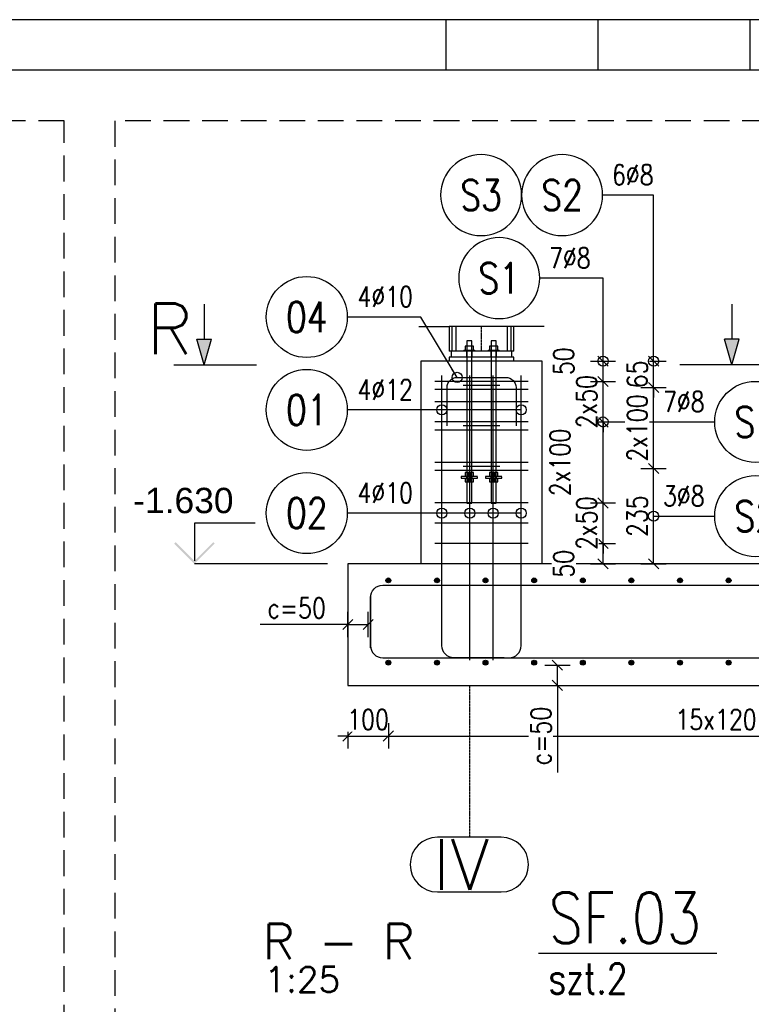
# Model space of a CAD drawing. Header units: millimetres. Extents: x -62590 to 46238, y 147773 to 522018.
# Tile 38 of 92: x 5435 to 7242, y 247638 to 250068. Entities that reach past the tile are written whole.
import ezdxf
from ezdxf.enums import TextEntityAlignment as Align

# ---------------------------------------------------------------- set-up
doc = ezdxf.new("R2010")
doc.units = ezdxf.units.MM
for name, pattern in [('ACAD_ISO02W100', [15, 12, -3]), ('ACAD_ISO04W100', [30, 24, -3, 0, -3]), ('CENTER2', [28.575, 19.05, -3.175, 3.175, -3.175]), ('HIDDEN', [9.525, 6.35, -3.175])]:
    doc.linetypes.add(name, pattern=pattern)
for name, color, linetype in [('!PB_Ramka', 7, 'Continuous'), ('AS_INS_ON', 7, 'Continuous'), ('e-cad_cienkie', 1, 'Continuous'), ('e-cad_kontur', 2, 'Continuous'), ('e-cad_opisy', 7, 'Continuous'), ('e-cad_osie', 9, 'CENTER2'), ('e-cad_prety_przekroj', 4, 'Continuous'), ('e-cad_prety_widok', 3, 'Continuous'), ('e-cad_strzemiona', 3, 'Continuous'), ('e-cad_ukryte', 1, 'HIDDEN'), ('e-cad_wymiary', 1, 'Continuous')]:
    doc.layers.add(name, color=color, linetype=linetype)
doc.styles.add('e-cad_1', font='simplex.shx', dxfattribs={"width": 0.8})
doc.styles.add('PB_CutSymbolUp', font='txt.shx', dxfattribs={"height": 5})
doc.styles.add('Simplex.shx', font='simplex.shx', dxfattribs={"height": 2})
doc.styles.get("Standard").update_dxf_attribs({"font": 'arial.ttf'})
doc.linetypes.add('ZIGZAG', pattern='A,0.00254,-5.08,[131,ltypeshp.shx,S=5.08,R=0,X=-5.08,Y=0],-10.16,[131,ltypeshp.shx,S=5.08,R=180,X=5.08,Y=0],-5.08', length=20.32254)
doc.dimstyles.new('e-cad_1_25_[mm]', dxfattribs={"dimscale": 25, "dimtxt": 2, "dimasz": 1, "dimexe": 1.25, "dimexo": 0.625, "dimtad": 1, "dimdec": 0, "dimrnd": 1, "dimzin": 1, "dimtxsty": 'e-cad_1', "dimblk": 'OBLIQUE', "dimcen": 2.5, "dimclrd": 8, "dimclre": 8, "dimclrt": 1, "dimadec": 0, "dimazin": 0, "dimtfac": 1, "dimtix": 1, "dimtmove": 1, "dimatfit": 3, "dimfxl": 1.25, "dimfxlon": 1, "dimtfill": 1, "dimarcsym": 0})

# ---------------------------------------------------------------- blocks, each defined once
blk = doc.blocks.new('sectionup')
blk.add_hatch(color=256).paths.add_polyline_path([(-2.545, 0.728), (0, 0), (-2.545, -0.728)])
at = {"color": 7, "linetype": 'Continuous'}
for p, q in [((0, 3), (0, -5.151)), ((-6, 0), (-2.545, 0))]:
    blk.add_line(p, q, dxfattribs=at)
for p, q in [((0, 0), (-2.545, 0.728)), ((-2.545, 0.728), (-2.545, -0.728)), ((0, 0), (-2.545, -0.728))]:
    blk.add_line(p, q)
blk = doc.blocks.new('sectiondown')
blk.add_hatch(color=256).paths.add_polyline_path([(-2.545, -0.728), (-2.545, 0.728), (0, 0)])
at = {"color": 7, "linetype": 'Continuous'}
for p, q in [((0, -3), (0, 5.151)), ((-6, 0), (-2.545, 0))]:
    blk.add_line(p, q, dxfattribs=at)
for p, q in [((0, 0), (-2.545, 0.728)), ((-2.545, -0.728), (-2.545, 0.728)), ((0, 0), (-2.545, -0.728))]:
    blk.add_line(p, q)
blk = doc.blocks.new('_Oblique')
at = {"color": 0, "linetype": 'ByBlock', "lineweight": -2}
blk.add_line((-0.5, -0.5), (0.5, 0.5), dxfattribs=at)
blk = doc.blocks.new('*D114')
at = {"layer": 'Defpoints', "color": 0, "ltscale": 40}
for p in [(6345.7, 248480.7), (6245.7, 248424.7), (6345.7, 248299.7)]:
    blk.add_point(p, dxfattribs=at)
at = {"layer": 'e-cad_wymiary', "color": 8, "lineweight": -2, "ltscale": 10}
for p, q in [((6245.7, 248331), (6245.7, 248268.5)), ((6345.7, 248331), (6345.7, 248268.5)), ((6245.7, 248299.7), (6220.7, 248299.7)), ((6245.7, 248299.7), (6345.7, 248299.7)), ((6345.7, 248299.7), (6370.7, 248299.7))]:
    blk.add_line(p, q, dxfattribs=at)
at = {"layer": 'e-cad_wymiary', "color": 8, "lineweight": -2, "ltscale": 40, "xscale": 25, "yscale": 25, "zscale": 25}
blk.add_blockref('_Oblique', (6245.7, 248299.7), dxfattribs=at)
at = {"layer": 'e-cad_wymiary', "color": 8, "lineweight": -2, "ltscale": 40, "xscale": 25, "yscale": 25, "zscale": 25, "rotation": 180}
blk.add_blockref('_Oblique', (6345.7, 248299.7), dxfattribs=at)
at = {"layer": 'e-cad_wymiary', "color": 1, "ltscale": 40, "insert": (6295.7, 248340.4), "char_height": 50, "attachment_point": 5, "style": 'e-cad_1', "bg_fill": 3, "box_fill_scale": 1.1, "bg_fill_color": 257, "bg_fill_transparency": 0}
blk.add_mtext('100', dxfattribs=at)
blk = doc.blocks.new('*D115')
at = {"layer": 'Defpoints', "color": 0, "ltscale": 40}
for p in [(6345.7, 248480.7), (8145.7, 248480.7), (8145.7, 248299.7)]:
    blk.add_point(p, dxfattribs=at)
at = {"layer": 'e-cad_wymiary', "color": 8, "lineweight": -2, "ltscale": 10}
for p, q in [((6345.7, 248331), (6345.7, 248268.5)), ((8145.7, 248331), (8145.7, 248268.5)), ((6345.7, 248299.7), (8145.7, 248299.7))]:
    blk.add_line(p, q, dxfattribs=at)
at = {"layer": 'e-cad_wymiary', "color": 8, "lineweight": -2, "ltscale": 40, "xscale": 25, "yscale": 25, "zscale": 25, "rotation": 180}
blk.add_blockref('_Oblique', (6345.7, 248299.7), dxfattribs=at)
at = {"layer": 'e-cad_wymiary', "color": 8, "lineweight": -2, "ltscale": 40, "xscale": 25, "yscale": 25, "zscale": 25}
blk.add_blockref('_Oblique', (8145.7, 248299.7), dxfattribs=at)
at = {"layer": 'e-cad_wymiary', "color": 1, "ltscale": 40, "insert": (7245.7, 248340.4), "char_height": 50, "attachment_point": 5, "style": 'e-cad_1', "bg_fill": 3, "box_fill_scale": 1.1, "bg_fill_color": 257, "bg_fill_transparency": 0}
blk.add_mtext('15x120=1800', dxfattribs=at)
blk = doc.blocks.new('*D117')
at = {"layer": 'Defpoints', "color": 0, "ltscale": 40}
for p in [(6690.7, 248774.8), (6875.7, 248774.8), (6725.7, 248724.7)]:
    blk.add_point(p, dxfattribs=at)
at = {"layer": 'e-cad_wymiary', "color": 8, "lineweight": -2, "ltscale": 10}
for p, q in [((6844.4, 248774.8), (6906.9, 248774.8)), ((6875.7, 248724.7), (6875.7, 248774.8)), ((6844.4, 248724.7), (6906.9, 248724.7))]:
    blk.add_line(p, q, dxfattribs=at)
at = {"layer": 'e-cad_wymiary', "color": 8, "lineweight": -2, "ltscale": 40, "xscale": 25, "yscale": 25, "zscale": 25}
for p, rotation in [((6875.7, 248774.8), 90), ((6875.7, 248724.7), 270)]:
    blk.add_blockref('_Oblique', p, dxfattribs=dict(at, rotation=rotation))
at = {"layer": 'e-cad_wymiary', "color": 1, "ltscale": 40, "insert": (6778.8, 248724.7), "char_height": 50, "attachment_point": 5, "rotation": 90, "style": 'e-cad_1', "bg_fill": 3, "box_fill_scale": 1.1, "bg_fill_color": 257, "bg_fill_transparency": 0}
blk.add_mtext('50', dxfattribs=at)
blk = doc.blocks.new('*D118')
at = {"layer": 'Defpoints', "color": 0, "ltscale": 40}
for p in [(6690.7, 248874.8), (6875.7, 248874.8), (6690.7, 248774.8)]:
    blk.add_point(p, dxfattribs=at)
at = {"layer": 'e-cad_wymiary', "color": 8, "lineweight": -2, "ltscale": 10}
for p, q in [((6875.7, 248874.8), (6875.7, 248899.8)), ((6844.4, 248874.8), (6906.9, 248874.8)), ((6875.7, 248774.8), (6875.7, 248874.8)), ((6844.4, 248774.8), (6906.9, 248774.8)), ((6875.7, 248774.8), (6875.7, 248749.8))]:
    blk.add_line(p, q, dxfattribs=at)
at = {"layer": 'e-cad_wymiary', "color": 8, "lineweight": -2, "ltscale": 40, "xscale": 25, "yscale": 25, "zscale": 25}
for p, rotation in [((6875.7, 248874.8), 270), ((6875.7, 248774.8), 90)]:
    blk.add_blockref('_Oblique', p, dxfattribs=dict(at, rotation=rotation))
at = {"layer": 'e-cad_wymiary', "color": 1, "ltscale": 40, "insert": (6835.1, 248824.8), "char_height": 50, "attachment_point": 5, "rotation": 90, "style": 'e-cad_1', "bg_fill": 3, "box_fill_scale": 1.1, "bg_fill_color": 257, "bg_fill_transparency": 0}
blk.add_mtext('2x50', dxfattribs=at)
blk = doc.blocks.new('*D119')
at = {"layer": 'Defpoints', "color": 0, "ltscale": 40}
for p in [(6690.7, 249074.8), (6875.7, 249074.8), (6690.7, 248874.8)]:
    blk.add_point(p, dxfattribs=at)
at = {"layer": 'e-cad_wymiary', "color": 8, "lineweight": -2, "ltscale": 10}
for p, q in [((6844.4, 249074.8), (6906.9, 249074.8)), ((6875.7, 248874.8), (6875.7, 249074.8)), ((6844.4, 248874.8), (6906.9, 248874.8))]:
    blk.add_line(p, q, dxfattribs=at)
at = {"layer": 'e-cad_wymiary', "color": 8, "lineweight": -2, "ltscale": 40, "xscale": 25, "yscale": 25, "zscale": 25}
for p, rotation in [((6875.7, 249074.8), 90), ((6875.7, 248874.8), 270)]:
    blk.add_blockref('_Oblique', p, dxfattribs=dict(at, rotation=rotation))
at = {"layer": 'e-cad_wymiary', "color": 1, "ltscale": 40, "insert": (6769.4, 248974.8), "char_height": 50, "attachment_point": 5, "rotation": 90, "style": 'e-cad_1', "bg_fill": 3, "box_fill_scale": 1.1, "bg_fill_color": 257, "bg_fill_transparency": 0}
blk.add_mtext('2x100', dxfattribs=at)
blk = doc.blocks.new('*D120')
at = {"layer": 'Defpoints', "color": 0, "ltscale": 40}
for p in [(6690.7, 249174.8), (6875.7, 249174.8), (6690.7, 249074.8)]:
    blk.add_point(p, dxfattribs=at)
at = {"layer": 'e-cad_wymiary', "color": 8, "lineweight": -2, "ltscale": 10}
for p, q in [((6875.7, 249174.8), (6875.7, 249199.8)), ((6844.4, 249174.8), (6906.9, 249174.8)), ((6875.7, 249074.8), (6875.7, 249174.8)), ((6844.4, 249074.8), (6906.9, 249074.8)), ((6875.7, 249074.8), (6875.7, 249049.8))]:
    blk.add_line(p, q, dxfattribs=at)
at = {"layer": 'e-cad_wymiary', "color": 8, "lineweight": -2, "ltscale": 40, "xscale": 25, "yscale": 25, "zscale": 25}
for p, rotation in [((6875.7, 249174.8), 270), ((6875.7, 249074.8), 90)]:
    blk.add_blockref('_Oblique', p, dxfattribs=dict(at, rotation=rotation))
at = {"layer": 'e-cad_wymiary', "color": 1, "ltscale": 40, "insert": (6835.1, 249124.8), "char_height": 50, "attachment_point": 5, "rotation": 90, "style": 'e-cad_1', "bg_fill": 3, "box_fill_scale": 1.1, "bg_fill_color": 257, "bg_fill_transparency": 0}
blk.add_mtext('2x50', dxfattribs=at)
blk = doc.blocks.new('*D121')
at = {"layer": 'Defpoints', "color": 0, "ltscale": 40}
for p in [(6725.7, 249224.7), (6875.7, 249224.7), (6690.7, 249174.8)]:
    blk.add_point(p, dxfattribs=at)
at = {"layer": 'e-cad_wymiary', "color": 8, "lineweight": -2, "ltscale": 10}
for p, q in [((6844.4, 249224.7), (6906.9, 249224.7)), ((6875.7, 249174.8), (6875.7, 249224.7)), ((6844.4, 249174.8), (6906.9, 249174.8))]:
    blk.add_line(p, q, dxfattribs=at)
at = {"layer": 'e-cad_wymiary', "color": 8, "lineweight": -2, "ltscale": 40, "xscale": 25, "yscale": 25, "zscale": 25}
for p, rotation in [((6875.7, 249224.7), 90), ((6875.7, 249174.8), 270)]:
    blk.add_blockref('_Oblique', p, dxfattribs=dict(at, rotation=rotation))
at = {"layer": 'e-cad_wymiary', "color": 1, "ltscale": 40, "insert": (6778.8, 249224.7), "char_height": 50, "attachment_point": 5, "rotation": 90, "style": 'e-cad_1', "bg_fill": 3, "box_fill_scale": 1.1, "bg_fill_color": 257, "bg_fill_transparency": 0}
blk.add_mtext('50', dxfattribs=at)
blk = doc.blocks.new('*D122')
at = {"layer": 'Defpoints', "color": 0, "ltscale": 40}
for p in [(6725.7, 249224.7), (7000.7, 249224.7), (6611.7, 249159.8)]:
    blk.add_point(p, dxfattribs=at)
at = {"layer": 'e-cad_wymiary', "color": 8, "lineweight": -2, "ltscale": 10}
for p, q in [((7000.7, 249224.7), (7000.7, 249249.7)), ((6969.4, 249224.7), (7031.9, 249224.7)), ((7000.7, 249159.8), (7000.7, 249224.7)), ((6969.4, 249159.8), (7031.9, 249159.8)), ((7000.7, 249159.8), (7000.7, 249134.8))]:
    blk.add_line(p, q, dxfattribs=at)
at = {"layer": 'e-cad_wymiary', "color": 8, "lineweight": -2, "ltscale": 40, "xscale": 25, "yscale": 25, "zscale": 25}
for p, rotation in [((7000.7, 249224.7), 270), ((7000.7, 249159.8), 90)]:
    blk.add_blockref('_Oblique', p, dxfattribs=dict(at, rotation=rotation))
at = {"layer": 'e-cad_wymiary', "color": 1, "ltscale": 40, "insert": (6960.1, 249192.3), "char_height": 50, "attachment_point": 5, "rotation": 90, "style": 'e-cad_1', "bg_fill": 3, "box_fill_scale": 1.1, "bg_fill_color": 257, "bg_fill_transparency": 0}
blk.add_mtext('65', dxfattribs=at)
blk = doc.blocks.new('e-cad_ZelbetPozycja')
at = {"layer": 'e-cad_opisy', "ltscale": 0.04, "style": 'e-cad_1', "width": 0.8}
for tag, p, height in [('OPIS_1', (0, 1), 5), ('OPIS_2', (0, -4), 3), ('OPIS_4', (16, -4), 3), ('OPIS_3', (0, -6.5), 1.5)]:
    blk.add_attdef(tag, p, '', height=height, dxfattribs=at)
at = {"layer": 'e-cad_opisy', "ltscale": 0.04, "style": 'e-cad_1', "width": 0.8, "flags": 1}
for tag, p in [('POZYCJA', (0, -15)), ('ILOSC', (0, -20)), ('DODATEK', (0, -25))]:
    blk.add_attdef(tag, p, '', height=3, dxfattribs=at)
blk = doc.blocks.new('e-cad_ZelbetOpisNiezliczalny_1P')
at = {"layer": 'e-cad_cienkie'}
blk.add_circle((4, 0), 4, dxfattribs=at)
at = {"layer": 'e-cad_opisy', "ltscale": 0.04, "style": 'e-cad_1', "width": 0.8}
for tag, p in [('OPIS', (-1, 1)), ('UWAGI', (-1, -3))]:
    blk.add_attdef(tag, text='', height=2, dxfattribs=at).set_placement(p, align=Align.RIGHT)
blk.add_attdef('NR', text='', height=3, dxfattribs=at).set_placement((4, 0), align=Align.MIDDLE_CENTER)
blk = doc.blocks.new('*D131')
at = {"layer": 'Defpoints', "color": 0, "ltscale": 40}
for p in [(6611.7, 249159.8), (7000.7, 249159.8), (6611.7, 248959.8)]:
    blk.add_point(p, dxfattribs=at)
at = {"layer": 'e-cad_wymiary', "color": 8, "lineweight": -2, "ltscale": 10}
for p, q in [((6969.4, 249159.8), (7031.9, 249159.8)), ((7000.7, 248959.8), (7000.7, 249159.8)), ((6969.4, 248959.8), (7031.9, 248959.8))]:
    blk.add_line(p, q, dxfattribs=at)
at = {"layer": 'e-cad_wymiary', "color": 8, "lineweight": -2, "ltscale": 40, "xscale": 25, "yscale": 25, "zscale": 25}
for p, rotation in [((7000.7, 249159.8), 90), ((7000.7, 248959.8), 270)]:
    blk.add_blockref('_Oblique', p, dxfattribs=dict(at, rotation=rotation))
at = {"layer": 'e-cad_wymiary', "color": 1, "ltscale": 40, "insert": (6960.1, 249059.8), "char_height": 50, "attachment_point": 5, "rotation": 90, "style": 'e-cad_1', "bg_fill": 3, "box_fill_scale": 1.1, "bg_fill_color": 257, "bg_fill_transparency": 0}
blk.add_mtext('2x100', dxfattribs=at)
blk = doc.blocks.new('*D132')
at = {"layer": 'Defpoints', "color": 0, "ltscale": 40}
for p in [(6611.7, 248959.8), (7000.7, 248959.8), (6925.7, 248724.7)]:
    blk.add_point(p, dxfattribs=at)
at = {"layer": 'e-cad_wymiary', "color": 8, "lineweight": -2, "ltscale": 10}
for p, q in [((6969.4, 248959.8), (7031.9, 248959.8)), ((7000.7, 248724.7), (7000.7, 248959.8)), ((6969.4, 248724.7), (7031.9, 248724.7))]:
    blk.add_line(p, q, dxfattribs=at)
at = {"layer": 'e-cad_wymiary', "color": 8, "lineweight": -2, "ltscale": 40, "xscale": 25, "yscale": 25, "zscale": 25}
for p, rotation in [((7000.7, 248959.8), 90), ((7000.7, 248724.7), 270)]:
    blk.add_blockref('_Oblique', p, dxfattribs=dict(at, rotation=rotation))
at = {"layer": 'e-cad_wymiary', "color": 1, "ltscale": 40, "insert": (6960.1, 248842.3), "char_height": 50, "attachment_point": 5, "rotation": 90, "style": 'e-cad_1', "bg_fill": 3, "box_fill_scale": 1.1, "bg_fill_color": 257, "bg_fill_transparency": 0}
blk.add_mtext('235', dxfattribs=at)
blk = doc.blocks.new('e-cad_ZelbetOpisNiezliczalny_1L')
at = {"layer": 'e-cad_cienkie'}
blk.add_circle((-4, 0), 4, dxfattribs=at)
at = {"layer": 'e-cad_opisy', "ltscale": 0.04, "style": 'e-cad_1', "width": 0.8}
for tag, p in [('OPIS', (1, 1)), ('UWAGI', (1, -3))]:
    blk.add_attdef(tag, p, '', height=2, dxfattribs=at)
blk.add_attdef('NR', text='', height=3, dxfattribs=at).set_placement((-4, 0), align=Align.MIDDLE_CENTER)
blk = doc.blocks.new('*D136')
at = {"layer": 'Defpoints', "color": 0, "ltscale": 40}
for p in [(6245.7, 248474.7), (6763, 248474.7), (6245.7, 248424.7)]:
    blk.add_point(p, dxfattribs=at)
at = {"layer": 'e-cad_wymiary', "color": 8, "lineweight": -2, "ltscale": 10}
for p, q in [((6731.7, 248474.7), (6794.2, 248474.7)), ((6763, 248424.7), (6763, 248474.7)), ((6731.7, 248424.7), (6794.2, 248424.7)), ((6763, 248424.7), (6763, 248209.8))]:
    blk.add_line(p, q, dxfattribs=at)
at = {"layer": 'e-cad_wymiary', "color": 8, "lineweight": -2, "ltscale": 40, "xscale": 25, "yscale": 25, "zscale": 25}
for p, rotation in [((6763, 248474.7), 90), ((6763, 248424.7), 270)]:
    blk.add_blockref('_Oblique', p, dxfattribs=dict(at, rotation=rotation))
at = {"layer": 'e-cad_wymiary', "color": 1, "ltscale": 40, "insert": (6722.3, 248299.7), "char_height": 50, "attachment_point": 5, "rotation": 90, "style": 'e-cad_1', "bg_fill": 3, "box_fill_scale": 1.1, "bg_fill_color": 257, "bg_fill_transparency": 0}
blk.add_mtext('c=50', dxfattribs=at)
blk = doc.blocks.new('*D137')
at = {"layer": 'Defpoints', "color": 0, "ltscale": 40}
for p in [(6295.7, 248574.7), (6245.7, 248424.7), (6295.7, 248424.7)]:
    blk.add_point(p, dxfattribs=at)
at = {"layer": 'e-cad_wymiary', "color": 8, "lineweight": -2, "ltscale": 10}
for p, q in [((6245.7, 248543.5), (6245.7, 248606)), ((6295.7, 248543.5), (6295.7, 248606)), ((6245.7, 248574.7), (6029.4, 248574.7)), ((6245.7, 248574.7), (6295.7, 248574.7))]:
    blk.add_line(p, q, dxfattribs=at)
at = {"layer": 'e-cad_wymiary', "color": 8, "lineweight": -2, "ltscale": 40, "xscale": 25, "yscale": 25, "zscale": 25, "rotation": 180}
blk.add_blockref('_Oblique', (6245.7, 248574.7), dxfattribs=at)
at = {"layer": 'e-cad_wymiary', "color": 8, "lineweight": -2, "ltscale": 40, "xscale": 25, "yscale": 25, "zscale": 25}
blk.add_blockref('_Oblique', (6295.7, 248574.7), dxfattribs=at)
at = {"layer": 'e-cad_wymiary', "color": 1, "ltscale": 40, "insert": (6119.3, 248615.4), "char_height": 50, "attachment_point": 5, "style": 'e-cad_1', "bg_fill": 3, "box_fill_scale": 1.1, "bg_fill_color": 257, "bg_fill_transparency": 0}
blk.add_mtext('c=50', dxfattribs=at)
blk = doc.blocks.new('*U24')
at = {"layer": 'e-cad_opisy', "color": 8, "ltscale": 0.4}
for points in [[(0, 0), (600, 0), (600, 297), (25, 297), (25, 297), (0, 297), (0, 0)], [(210, 297), (210, 292)], [(225, 297), (225, 292)], [(240, 297), (240, 292)]]:
    blk.add_lwpolyline(points, dxfattribs=at)
at = {"layer": 'e-cad_opisy', "color": 3, "ltscale": 0.4}
blk.add_lwpolyline([(30, 5), (595, 5), (595, 292), (30, 292), (30, 5)], dxfattribs=at)

msp = doc.modelspace()

# ---------------------------------------------------------------- hatches: boundary and pattern name
at = {"layer": 'AS_INS_ON'}
msp.add_hatch(color=7, dxfattribs=at).paths.add_polyline_path([(5820.4, 248778.3), (5816.9, 248774.7), (5866.9, 248724.7), (5916.9, 248774.7), (5913.4, 248778.3), (5866.9, 248731.8)])
at = {"layer": 'e-cad_prety_przekroj', "ltscale": 10}
h = msp.add_hatch(color=256, dxfattribs=at)
edge = h.paths.add_edge_path()
edge.add_arc((6345.7, 248683.7), 6, 0, 360)
h = msp.add_hatch(color=256, dxfattribs=at)
edge = h.paths.add_edge_path()
edge.add_arc((6465.7, 248683.7), 6, 0, 360)
h = msp.add_hatch(color=256, dxfattribs=at)
edge = h.paths.add_edge_path()
edge.add_arc((6585.7, 248683.7), 6, 0, 360)
h = msp.add_hatch(color=256, dxfattribs=at)
edge = h.paths.add_edge_path()
edge.add_arc((6705.7, 248683.7), 6, 0, 360)
h = msp.add_hatch(color=256, dxfattribs=at)
edge = h.paths.add_edge_path()
edge.add_arc((6825.7, 248683.7), 6, 0, 360)
h = msp.add_hatch(color=256, dxfattribs=at)
edge = h.paths.add_edge_path()
edge.add_arc((6945.7, 248683.7), 6, 0, 360)
h = msp.add_hatch(color=256, dxfattribs=at)
edge = h.paths.add_edge_path()
edge.add_arc((7065.7, 248683.7), 6, 0, 360)
h = msp.add_hatch(color=256, dxfattribs=at)
edge = h.paths.add_edge_path()
edge.add_arc((7185.7, 248683.7), 6, 0, 360)
h = msp.add_hatch(color=256, dxfattribs=at)
edge = h.paths.add_edge_path()
edge.add_arc((6345.7, 248480.7), 6, 0, 360)
h = msp.add_hatch(color=256, dxfattribs=at)
edge = h.paths.add_edge_path()
edge.add_arc((6465.7, 248480.7), 6, 0, 360)
h = msp.add_hatch(color=256, dxfattribs=at)
edge = h.paths.add_edge_path()
edge.add_arc((6585.7, 248480.7), 6, 0, 360)
h = msp.add_hatch(color=256, dxfattribs=at)
edge = h.paths.add_edge_path()
edge.add_arc((6705.7, 248480.7), 6, 0, 360)
h = msp.add_hatch(color=256, dxfattribs=at)
edge = h.paths.add_edge_path()
edge.add_arc((6825.7, 248480.7), 6, 0, 360)
h = msp.add_hatch(color=256, dxfattribs=at)
edge = h.paths.add_edge_path()
edge.add_arc((6945.7, 248480.7), 6, 0, 360)
h = msp.add_hatch(color=256, dxfattribs=at)
edge = h.paths.add_edge_path()
edge.add_arc((7065.7, 248480.7), 6, 0, 360)
h = msp.add_hatch(color=256, dxfattribs=at)
edge = h.paths.add_edge_path()
edge.add_arc((7185.7, 248480.7), 6, 0, 360)

# ---------------------------------------------------------------- linework, layer by layer
at = {"layer": 'AS_INS_ON', "color": 7}
for p, q in [((6016.9, 248824.7), (5866.9, 248824.7)), ((5866.9, 248824.7), (5866.9, 248731.8)), ((6195.7, 248724.7), (5866.9, 248724.7))]:
    msp.add_line(p, q, dxfattribs=at)
at = {"layer": 'e-cad_kontur', "color": 252, "linetype": 'Continuous', "ltscale": 0.25}
for p, q in [((6420.7, 249310.1), (6495.7, 249310.1)), ((6495.7, 249310.1), (6495.7, 249249.7)), ((6503.1, 249249.7), (6503.1, 249310.1)), ((6512.1, 249310.1), (6512.1, 249249.7)), ((6639.3, 249310.1), (6639.3, 249249.7)), ((6648.3, 249310.1), (6648.3, 249249.7)), ((6730.7, 249310.1), (6655.7, 249310.1)), ((6655.7, 249249.7), (6655.7, 249310.1)), ((6540.1, 249274.7), (6539.7, 249274.7)), ((6539.7, 249274.7), (6539.7, 249261.8)), ((6541.4, 249274.7), (6540.1, 249274.7)), ((6543.4, 249274.7), (6541.4, 249274.7)), ((6545.7, 249274.7), (6543.4, 249274.7)), ((6548, 249274.7), (6545.7, 249274.7)), ((6549.9, 249274.7), (6548, 249274.7)), ((6551.2, 249274.7), (6549.9, 249274.7)), ((6551.7, 249274.7), (6551.2, 249274.7)), ((6551.7, 249261.8), (6551.7, 249274.7)), ((6600.1, 249274.7), (6599.7, 249274.7)), ((6599.7, 249274.7), (6599.7, 249261.8)), ((6601.4, 249274.7), (6600.1, 249274.7)), ((6603.4, 249274.7), (6601.4, 249274.7)), ((6605.7, 249274.7), (6603.4, 249274.7)), ((6608, 249274.7), (6605.7, 249274.7)), ((6609.9, 249274.7), (6608, 249274.7)), ((6611.2, 249274.7), (6609.9, 249274.7)), ((6611.7, 249274.7), (6611.2, 249274.7)), ((6611.7, 249261.8), (6611.7, 249274.7)), ((6532.2, 249252.2), (6532.4, 249252.2)), ((6532.2, 249252.2), (6532.2, 249249.7)), ((6532.4, 249252.2), (6533.2, 249252.2)), ((6533.2, 249252.2), (6534.5, 249252.2)), ((6534.5, 249252.2), (6536.1, 249252.2)), ((6540.4, 249261.8), (6535.2, 249261.8)), ((6535.2, 249261.8), (6535.2, 249252.2)), ((6536.1, 249252.2), (6538.2, 249252.2)), ((6538.2, 249252.2), (6540.5, 249252.2)), ((6550.9, 249261.8), (6540.4, 249261.8)), ((6540.4, 249252.2), (6540.4, 249261.8)), ((6540.5, 249252.2), (6543, 249252.2)), ((6543, 249252.2), (6545.7, 249252.2)), ((6545.7, 249252.2), (6548.3, 249252.2)), ((6548.3, 249252.2), (6550.8, 249252.2)), ((6550.8, 249252.2), (6553.2, 249252.2)), ((6556.2, 249261.8), (6550.9, 249261.8)), ((6550.9, 249261.8), (6550.9, 249252.2)), ((6553.2, 249252.2), (6555.2, 249252.2)), ((6555.2, 249252.2), (6556.9, 249252.2)), ((6556.2, 249252.2), (6556.2, 249261.8)), ((6556.9, 249252.2), (6558.2, 249252.2)), ((6558.2, 249252.2), (6558.9, 249252.2)), ((6558.9, 249252.2), (6559.2, 249252.2)), ((6559.2, 249249.7), (6559.2, 249252.2)), ((6592.2, 249252.2), (6592.4, 249252.2)), ((6592.2, 249252.2), (6592.2, 249249.7)), ((6592.4, 249252.2), (6593.2, 249252.2)), ((6593.2, 249252.2), (6594.5, 249252.2)), ((6594.5, 249252.2), (6596.1, 249252.2)), ((6600.4, 249261.8), (6595.2, 249261.8)), ((6595.2, 249261.8), (6595.2, 249252.2)), ((6596.1, 249252.2), (6598.2, 249252.2)), ((6598.2, 249252.2), (6600.5, 249252.2)), ((6610.9, 249261.8), (6600.4, 249261.8)), ((6600.4, 249252.2), (6600.4, 249261.8)), ((6600.5, 249252.2), (6603, 249252.2)), ((6603, 249252.2), (6605.7, 249252.2)), ((6605.7, 249252.2), (6608.3, 249252.2)), ((6608.3, 249252.2), (6610.8, 249252.2)), ((6610.8, 249252.2), (6613.2, 249252.2)), ((6616.2, 249261.8), (6610.9, 249261.8)), ((6610.9, 249261.8), (6610.9, 249252.2)), ((6613.2, 249252.2), (6615.2, 249252.2)), ((6615.2, 249252.2), (6616.9, 249252.2)), ((6616.2, 249252.2), (6616.2, 249261.8)), ((6616.9, 249252.2), (6618.2, 249252.2)), ((6618.2, 249252.2), (6618.9, 249252.2)), ((6618.9, 249252.2), (6619.2, 249252.2)), ((6619.2, 249249.7), (6619.2, 249252.2)), ((6500.7, 249249.7), (6495.7, 249249.7)), ((6655.7, 249234.7), (6495.7, 249234.7)), ((6495.7, 249234.7), (6495.7, 249224.7)), ((6650.7, 249249.7), (6500.7, 249249.7)), ((6500.7, 249249.7), (6500.7, 249234.7)), ((6650.7, 249234.7), (6650.7, 249249.7)), ((6655.7, 249249.7), (6650.7, 249249.7)), ((6655.7, 249224.7), (6655.7, 249234.7))]:
    msp.add_line(p, q, dxfattribs=at)
at = {"layer": 'e-cad_kontur', "color": 252, "linetype": 'ZIGZAG', "ltscale": 0.25}
msp.add_line((6655.7, 249310.1), (6495.7, 249310.1), dxfattribs=at)
at = {"layer": 'e-cad_kontur', "color": 252, "linetype": 'ACAD_ISO04W100', "ltscale": 0.25}
for p, q in [((6575.7, 249249.7), (6575.7, 249310.1)), ((6545.7, 249242.2), (6545.7, 249242.2))]:
    msp.add_line(p, q, dxfattribs=at)
at = {"layer": 'e-cad_kontur', "color": 252, "linetype": 'ACAD_ISO02W100', "ltscale": 0.25}
for p, q in [((6538.7, 249249.7), (6538.7, 249234.7)), ((6539.7, 249249.7), (6539.7, 249234.7)), ((6539.7, 249234.7), (6539.7, 248926.7)), ((6551.7, 249234.7), (6551.7, 249249.7)), ((6551.7, 249224.7), (6551.7, 249234.7)), ((6552.7, 249234.7), (6552.7, 249249.7)), ((6598.7, 249249.7), (6598.7, 249234.7)), ((6599.7, 249249.7), (6599.7, 249234.7)), ((6599.7, 249234.7), (6599.7, 248926.7)), ((6611.7, 249234.7), (6611.7, 249249.7)), ((6611.7, 249224.7), (6611.7, 249234.7)), ((6612.7, 249234.7), (6612.7, 249249.7)), ((6551.7, 248874.7), (6551.7, 249224.7)), ((6611.7, 248874.7), (6611.7, 249224.7)), ((6565.7, 248940.3), (6525.7, 248940.3)), ((6525.7, 248940.3), (6525.7, 248936.3)), ((6525.7, 248936.3), (6565.7, 248936.3)), ((6540.4, 248949.9), (6535.2, 248949.9)), ((6535.2, 248949.9), (6535.2, 248940.3)), ((6535.2, 248936.3), (6535.2, 248926.7)), ((6538.9, 248940.3), (6538.9, 248936.3)), ((6539.8, 248940.3), (6539.8, 248936.3)), ((6550.9, 248949.9), (6540.4, 248949.9)), ((6540.4, 248940.3), (6540.4, 248949.9)), ((6540.4, 248926.7), (6540.4, 248936.3)), ((6540.5, 248940.3), (6540.5, 248949.9)), ((6540.5, 248926.7), (6540.5, 248936.3)), ((6542.3, 248936.3), (6542.3, 248940.3)), ((6542.7, 248940.3), (6542.7, 248949.9)), ((6542.7, 248926.7), (6542.7, 248936.3)), ((6545.7, 248940.3), (6545.7, 248949.9)), ((6545.7, 248936.3), (6545.7, 248940.3)), ((6545.7, 248926.7), (6545.7, 248936.3)), ((6548.7, 248940.3), (6548.7, 248949.9)), ((6548.7, 248926.7), (6548.7, 248936.3)), ((6549.1, 248936.3), (6549.1, 248940.3)), ((6556.2, 248949.9), (6550.9, 248949.9)), ((6550.9, 248940.3), (6550.9, 248949.9)), ((6550.9, 248940.3), (6550.9, 248949.9)), ((6550.9, 248926.7), (6550.9, 248936.3)), ((6550.9, 248926.7), (6550.9, 248936.3)), ((6551.5, 248936.3), (6551.5, 248940.3)), ((6552.4, 248936.3), (6552.4, 248940.3)), ((6556.2, 248940.3), (6556.2, 248949.9)), ((6556.2, 248926.7), (6556.2, 248936.3)), ((6565.7, 248936.3), (6565.7, 248940.3)), ((6625.7, 248940.3), (6585.7, 248940.3)), ((6585.7, 248940.3), (6585.7, 248936.3)), ((6585.7, 248936.3), (6625.7, 248936.3)), ((6600.4, 248949.9), (6595.2, 248949.9)), ((6595.2, 248949.9), (6595.2, 248940.3)), ((6595.2, 248936.3), (6595.2, 248926.7)), ((6598.9, 248940.3), (6598.9, 248936.3)), ((6599.8, 248940.3), (6599.8, 248936.3)), ((6610.9, 248949.9), (6600.4, 248949.9)), ((6600.4, 248940.3), (6600.4, 248949.9)), ((6600.4, 248926.7), (6600.4, 248936.3)), ((6600.5, 248940.3), (6600.5, 248949.9)), ((6600.5, 248926.7), (6600.5, 248936.3)), ((6602.3, 248936.3), (6602.3, 248940.3)), ((6602.7, 248940.3), (6602.7, 248949.9)), ((6602.7, 248926.7), (6602.7, 248936.3)), ((6605.7, 248940.3), (6605.7, 248949.9)), ((6605.7, 248936.3), (6605.7, 248940.3)), ((6605.7, 248926.7), (6605.7, 248936.3)), ((6608.7, 248940.3), (6608.7, 248949.9)), ((6608.7, 248926.7), (6608.7, 248936.3)), ((6609.1, 248936.3), (6609.1, 248940.3)), ((6616.2, 248949.9), (6610.9, 248949.9)), ((6610.9, 248940.3), (6610.9, 248949.9)), ((6610.9, 248940.3), (6610.9, 248949.9)), ((6610.9, 248926.7), (6610.9, 248936.3)), ((6610.9, 248926.7), (6610.9, 248936.3)), ((6611.5, 248936.3), (6611.5, 248940.3)), ((6612.4, 248936.3), (6612.4, 248940.3)), ((6616.2, 248940.3), (6616.2, 248949.9)), ((6616.2, 248926.7), (6616.2, 248936.3)), ((6625.7, 248936.3), (6625.7, 248940.3)), ((6535.2, 248926.7), (6540.4, 248926.7)), ((6539.7, 248926.7), (6539.7, 248874.7)), ((6540.4, 248926.7), (6550.9, 248926.7)), ((6550.9, 248926.7), (6556.2, 248926.7)), ((6595.2, 248926.7), (6600.4, 248926.7)), ((6599.7, 248926.7), (6599.7, 248874.7)), ((6600.4, 248926.7), (6610.9, 248926.7)), ((6610.9, 248926.7), (6616.2, 248926.7)), ((6539.7, 248874.7), (6539.8, 248874.7)), ((6539.8, 248874.7), (6540.1, 248874.7)), ((6540.1, 248874.7), (6540.7, 248874.7)), ((6540.7, 248874.7), (6541.4, 248874.7)), ((6541.4, 248874.7), (6542.3, 248874.7)), ((6542.3, 248874.7), (6543.4, 248874.7)), ((6543.4, 248874.7), (6544.5, 248874.7)), ((6544.5, 248874.7), (6545.7, 248874.7)), ((6545.7, 248874.7), (6546.9, 248874.7)), ((6546.9, 248874.7), (6548, 248874.7)), ((6548, 248874.7), (6549, 248874.7)), ((6549, 248874.7), (6549.9, 248874.7)), ((6549.9, 248874.7), (6550.7, 248874.7)), ((6550.7, 248874.7), (6551.2, 248874.7)), ((6551.2, 248874.7), (6551.6, 248874.7)), ((6551.6, 248874.7), (6551.7, 248874.7)), ((6599.7, 248874.7), (6599.8, 248874.7)), ((6599.8, 248874.7), (6600.1, 248874.7)), ((6600.1, 248874.7), (6600.7, 248874.7)), ((6600.7, 248874.7), (6601.4, 248874.7)), ((6601.4, 248874.7), (6602.3, 248874.7)), ((6602.3, 248874.7), (6603.4, 248874.7)), ((6603.4, 248874.7), (6604.5, 248874.7)), ((6604.5, 248874.7), (6605.7, 248874.7)), ((6605.7, 248874.7), (6606.9, 248874.7)), ((6606.9, 248874.7), (6608, 248874.7)), ((6608, 248874.7), (6609, 248874.7)), ((6609, 248874.7), (6609.9, 248874.7)), ((6609.9, 248874.7), (6610.7, 248874.7)), ((6610.7, 248874.7), (6611.2, 248874.7)), ((6611.2, 248874.7), (6611.6, 248874.7)), ((6611.6, 248874.7), (6611.7, 248874.7))]:
    msp.add_line(p, q, dxfattribs=at)
at = {"layer": 'e-cad_kontur', "linetype": 'Continuous', "ltscale": 0.25}
for p, q in [((6725.7, 249224.7), (6425.7, 249224.7)), ((6425.7, 249224.7), (6425.7, 248724.7)), ((6725.7, 248724.7), (6725.7, 249224.7)), ((8245.7, 248724.7), (6245.7, 248724.7)), ((6245.7, 248724.7), (6245.7, 248424.7)), ((6245.7, 248424.7), (8245.7, 248424.7))]:
    msp.add_line(p, q, dxfattribs=at)
at = {"layer": 'e-cad_osie', "linetype": 'ACAD_ISO04W100', "ltscale": 0.25}
for p, q in [((6545.7, 248424.7), (6545.7, 248237.2)), ((6545.7, 248237.2), (6545.7, 248237.3)), ((6545.7, 248237.3), (6545.7, 248049.8))]:
    msp.add_line(p, q, dxfattribs=at)
at = {"layer": 'e-cad_osie', "linetype": 'Continuous', "ltscale": 0.25}
for p, q in [((6624.3, 248049.8), (6467, 248049.8)), ((6467, 247914.8), (6624.3, 247914.8))]:
    msp.add_line(p, q, dxfattribs=at)
for centre, start, end in [((6467, 247982.3), 90, 270), ((6624.3, 247982.3), 270, 90)]:
    msp.add_arc(centre, 67.5, start, end, dxfattribs=at)
at = {"layer": 'e-cad_prety_przekroj', "ltscale": 10}
for centre in [(6345.7, 248683.7), (6465.7, 248683.7), (6585.7, 248683.7), (6705.7, 248683.7), (6825.7, 248683.7), (6945.7, 248683.7), (7065.7, 248683.7), (7185.7, 248683.7), (6345.7, 248480.7), (6465.7, 248480.7), (6585.7, 248480.7), (6705.7, 248480.7), (6825.7, 248480.7), (6945.7, 248480.7), (7065.7, 248480.7), (7185.7, 248480.7)]:
    msp.add_circle(centre, 6, dxfattribs=at)
at = {"layer": 'e-cad_prety_widok', "ltscale": 10}
for points in [[(6631.7, 248492.7), (6507.7, 248492.7, -0.414214), (6477.7, 248522.7), (6477.7, 249189.8)], [(6490.6, 249064.9), (6490.6, 249159.8, -0.414214), (6515.6, 249184.8), (6635.9, 249184.8, -0.414214), (6660.9, 249159.8), (6660.9, 249064.9)], [(6519.7, 248492.7), (6643.7, 248492.7, 0.414214), (6673.7, 248522.7), (6673.7, 249189.8)], [(6301.7, 248517.7), (6301.7, 248641.7, -0.414214), (6331.7, 248671.7), (8159.7, 248671.7, -0.414214), (8189.7, 248641.7), (8189.7, 248517.7)], [(6301.7, 248646.7), (6301.7, 248522.7, 0.414214), (6331.7, 248492.7), (8159.7, 248492.7, 0.414214), (8189.7, 248522.7), (8189.7, 248646.7)]]:
    msp.add_lwpolyline(points, format="xyb", dxfattribs=at)
for points in [[(6547, 248486.7), (6547, 249189.7)], [(6604.4, 248486.7), (6604.4, 249189.7)]]:
    msp.add_lwpolyline(points, dxfattribs=at)
at = {"layer": 'e-cad_strzemiona', "ltscale": 10}
for points in [[(6690.7, 249174.8), (6460.7, 249174.8)], [(6690.7, 249154.8), (6460.7, 249154.8)], [(6620.7, 249164.8), (6530.7, 249164.8)], [(6690.7, 249124.8), (6460.7, 249124.8)], [(6690.7, 249074.8), (6460.7, 249074.8)], [(6620.7, 249064.8), (6530.7, 249064.8)], [(6690.7, 249054.8), (6460.7, 249054.8)], [(6690.7, 248974.8), (6460.7, 248974.8)], [(6620.7, 248964.8), (6530.7, 248964.8)], [(6690.7, 248954.8), (6460.7, 248954.8)], [(6690.7, 248874.8), (6460.7, 248874.8)], [(6690.7, 248824.8), (6460.7, 248824.8)], [(6690.7, 248774.8), (6460.7, 248774.8)]]:
    msp.add_lwpolyline(points, dxfattribs=at)
at = {"layer": 'e-cad_ukryte', "ltscale": 10}
msp.add_lwpolyline([(2113, 245287.1), (5545.2, 245287.1), (5545.2, 249817.6), (2113, 249817.6)], close=True, dxfattribs=at)

# ---------------------------------------------------------------- block references
at = {"xscale": -25, "yscale": 25, "zscale": 25}
for name, p, rotation in [('sectionup', (5891, 249215.5, -400), 89.99999999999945), ('sectiondown', (7194, 249215.5, -400), 89.99999999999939)]:
    msp.add_blockref(name, p, dxfattribs=dict(at, rotation=rotation))
at = {"layer": 'e-cad_opisy', "ltscale": 10}
ref = msp.add_blockref('e-cad_ZelbetOpisNiezliczalny_1P', (6674.7, 249634.7), dxfattribs=dict(at, xscale=-25, yscale=25, zscale=25))
ref.add_attrib('NR', 'S3', dxfattribs={"ltscale": 10, "height": 75, "style": 'e-cad_1', "width": 0.8}).set_placement((6574.7, 249634.7), align=Align.MIDDLE_CENTER)
ref = msp.add_blockref('e-cad_ZelbetOpisNiezliczalny_1P', (6874.7, 249634.7), dxfattribs=dict(at, xscale=-25, yscale=25, zscale=25))
ref.add_attrib('OPIS', '6%%c8', dxfattribs={"ltscale": 10, "height": 50, "style": 'e-cad_1', "width": 0.8}).set_placement((7000.7, 249659.7), align=Align.RIGHT)
ref.add_attrib('NR', 'S2', dxfattribs={"ltscale": 10, "height": 75, "style": 'e-cad_1', "width": 0.8}).set_placement((6774.7, 249634.7), align=Align.MIDDLE_CENTER)
ref = msp.add_blockref('e-cad_ZelbetOpisNiezliczalny_1P', (6719.3, 249429.7), dxfattribs=dict(at, xscale=-25, yscale=25, zscale=25))
ref.add_attrib('OPIS', '7%%c8', dxfattribs={"ltscale": 10, "height": 50, "style": 'e-cad_1', "width": 0.8}).set_placement((6845.2, 249454.7), align=Align.RIGHT)
ref.add_attrib('NR', 'S1', dxfattribs={"ltscale": 10, "height": 75, "style": 'e-cad_1', "width": 0.8}).set_placement((6619.3, 249429.7), align=Align.MIDDLE_CENTER)
at = {"layer": 'e-cad_opisy', "ltscale": 10, "xscale": 25, "yscale": 25, "zscale": 25}
for name, p, values in [('e-cad_ZelbetOpisNiezliczalny_1L', (6244.3, 249333.8), {'OPIS': '4%%c10', 'NR': '04'}), ('e-cad_ZelbetOpisNiezliczalny_1L', (6244.3, 249104.5), {'OPIS': '4%%c12', 'NR': '01'}), ('e-cad_ZelbetOpisNiezliczalny_1L', (6244.3, 248849.8), {'OPIS': '4%%c10', 'NR': '02'}), ('e-cad_ZelbetPozycja', (6741, 247763.6), {'OPIS_1': 'SF.03', 'OPIS_2': 'szt.2'})]:
    msp.add_blockref(name, p, dxfattribs=at).add_auto_attribs(values)

# ---------------------------------------------------------------- texts
at = {"color": 96, "style": 'PB_CutSymbolUp'}
msp.add_text('R', height=125, dxfattribs=at).set_placement((5749.7, 249241.9))
at = {"color": 84, "style": 'Simplex.shx'}
for s, height, p in [('R - R', 87.5, (6035.4, 247748.7)), ('1:25', 62.5, (6039.4, 247667.5))]:
    msp.add_text(s, height=height, dxfattribs=at).set_placement(p)
at = {"layer": 'AS_INS_ON', "color": 7}
msp.add_text('-1.630', height=62.5, dxfattribs=at).set_placement((5715.8, 248849.7))
at = {"layer": 'e-cad_osie', "style": 'e-cad_1'}
msp.add_text('IV', height=125, dxfattribs=at).set_placement((6455.7, 247919.8))

# ---------------------------------------------------------------- leaders
at = {"layer": 'e-cad_cienkie', "ltscale": 10}
for points in [[(6515.6, 249184.8), (6425.7, 249333.8), (6244.3, 249333.8)], [(6477.7, 249104.5), (6244.3, 249104.5)], [(6547, 248849.8), (6244.3, 248849.8)], [(6477.7, 248849.8), (6244.3, 248849.8)]]:
    msp.add_leader(points, dimstyle='e-cad_1_25_[mm]', override={"dimldrblk": 'DotBlank'}, dxfattribs=at)
at = {"layer": 'e-cad_cienkie', "ltscale": 10, "has_arrowhead": 0}
msp.add_leader([(6716, 247763.6), (7156.5, 247763.6)], dimstyle='e-cad_1_25_[mm]', dxfattribs=at)

# ---------------------------------------------------------------- next in the draw order: dimensions: what is measured, and where the dimension line sits
at = {"layer": 'e-cad_wymiary', "ltscale": 10}
dim = msp.add_linear_dim(base=(6875.7, 248774.8), p1=(6725.7, 248724.7), p2=(6690.7, 248774.8), angle=90, dimstyle='e-cad_1_25_[mm]', dxfattribs=at)
dim.commit()
dim.dimension.update_dxf_attribs({"geometry": '*D117', "text_midpoint": (6819.4, 248724.7), "dimtype": 160})
dim = msp.add_linear_dim(base=(6345.7, 248299.7), p1=(6245.7, 248424.7), p2=(6345.7, 248480.7), dimstyle='e-cad_1_25_[mm]', dxfattribs=at)
dim.commit()
dim.dimension.update_dxf_attribs({"geometry": '*D114', "text_midpoint": (6295.7, 248340.4)})

# ---------------------------------------------------------------- next in the draw order: dimensions: what is measured, and where the dimension line sits
dim = msp.add_linear_dim(base=(6875.7, 248874.8), p1=(6690.7, 248774.8), p2=(6690.7, 248874.8), angle=90, text='2x50', dimstyle='e-cad_1_25_[mm]', override={"dimtxsty": 'e-cad_1'}, dxfattribs=at)
dim.commit()
dim.dimension.update_dxf_attribs({"geometry": '*D118', "text_midpoint": (6835.1, 248824.8)})
dim = msp.add_linear_dim(base=(8145.7, 248299.7), p1=(6345.7, 248480.7), p2=(8145.7, 248480.7), text='15x120=<>', dimstyle='e-cad_1_25_[mm]', override={"dimtxsty": 'e-cad_1'}, dxfattribs=at)
dim.commit()
dim.dimension.update_dxf_attribs({"geometry": '*D115', "text_midpoint": (7245.7, 248340.4)})

# ---------------------------------------------------------------- next in the draw order: dimensions: what is measured, and where the dimension line sits
for base, p1, p2, text, picture, middle in [((6875.7, 249074.8), (6690.7, 248874.8), (6690.7, 249074.8), '2x100', '*D119', (6810.1, 248974.8)), ((6763, 248474.7), (6245.7, 248424.7), (6245.7, 248474.7), 'c=<>', '*D136', (6763, 248299.7))]:
    dim = msp.add_linear_dim(base=base, p1=p1, p2=p2, angle=90, text=text, dimstyle='e-cad_1_25_[mm]', override={"dimtxsty": 'e-cad_1'}, dxfattribs=at)
    dim.commit()
    dim.dimension.update_dxf_attribs({"geometry": picture, "text_midpoint": middle, "dimtype": 160})

# ---------------------------------------------------------------- next in the draw order: dimensions: what is measured, and where the dimension line sits
dim = msp.add_linear_dim(base=(6875.7, 249174.8), p1=(6690.7, 249074.8), p2=(6690.7, 249174.8), angle=90, text='2x50', dimstyle='e-cad_1_25_[mm]', override={"dimtxsty": 'e-cad_1'}, dxfattribs=at)
dim.commit()
dim.dimension.update_dxf_attribs({"geometry": '*D120', "text_midpoint": (6835.1, 249124.8)})
dim = msp.add_linear_dim(base=(6295.7, 248574.7), p1=(6245.7, 248424.7), p2=(6295.7, 248424.7), angle=180, text='c=<>', dimstyle='e-cad_1_25_[mm]', override={"dimtxsty": 'e-cad_1'}, dxfattribs=at)
dim.commit()
dim.dimension.update_dxf_attribs({"geometry": '*D137', "text_midpoint": (6119.3, 248574.7), "dimtype": 160})

# ---------------------------------------------------------------- next in the draw order: dimensions: what is measured, and where the dimension line sits
dim = msp.add_linear_dim(base=(6875.7, 249224.7), p1=(6690.7, 249174.8), p2=(6725.7, 249224.7), angle=90, dimstyle='e-cad_1_25_[mm]', dxfattribs=at)
dim.commit()
dim.dimension.update_dxf_attribs({"geometry": '*D121', "text_midpoint": (6819.4, 249224.7), "dimtype": 160})

# ---------------------------------------------------------------- next in the draw order: leaders
at = {"layer": 'e-cad_cienkie', "ltscale": 10}
msp.add_leader([(6875.7, 249074.8), (7151.6, 249074.8)], dimstyle='e-cad_1_25_[mm]', override={"dimldrblk": 'DotBlank'}, dxfattribs=at)

# ---------------------------------------------------------------- next in the draw order: dimensions: what is measured, and where the dimension line sits
at = {"layer": 'e-cad_wymiary', "ltscale": 10}
dim = msp.add_linear_dim(base=(7000.7, 249224.7), p1=(6611.7, 249159.8), p2=(6725.7, 249224.7), angle=90, dimstyle='e-cad_1_25_[mm]', dxfattribs=at)
dim.commit()
dim.dimension.update_dxf_attribs({"geometry": '*D122', "text_midpoint": (6960.1, 249192.3)})

# ---------------------------------------------------------------- next in the draw order: block references
at = {"layer": 'e-cad_opisy', "ltscale": 10, "xscale": 25, "yscale": 25, "zscale": 25}
msp.add_blockref('e-cad_ZelbetOpisNiezliczalny_1P', (7151.6, 249074.8), dxfattribs=at).add_auto_attribs({'OPIS': '7%%c8', 'NR': 'S1'})

# ---------------------------------------------------------------- next in the draw order: leaders
at = {"layer": 'e-cad_cienkie', "ltscale": 10}
for points in [[(7000.7, 249224.7), (7000.7, 249634.7), (6874.7, 249634.7)], [(6875.7, 249224.7), (6875.7, 249429.7), (6719.3, 249429.7)]]:
    msp.add_leader(points, dimstyle='e-cad_1_25_[mm]', override={"dimldrblk": 'DotBlank'}, dxfattribs=at)

# ---------------------------------------------------------------- next in the draw order: dimensions: what is measured, and where the dimension line sits
at = {"layer": 'e-cad_wymiary', "ltscale": 10}
dim = msp.add_linear_dim(base=(7000.7, 249159.8), p1=(6611.7, 248959.8), p2=(6611.7, 249159.8), angle=90, text='2x100', dimstyle='e-cad_1_25_[mm]', override={"dimtxsty": 'e-cad_1'}, dxfattribs=at)
dim.commit()
dim.dimension.update_dxf_attribs({"geometry": '*D131', "text_midpoint": (6960.1, 249059.8)})

# ---------------------------------------------------------------- next in the draw order: dimensions: what is measured, and where the dimension line sits
dim = msp.add_linear_dim(base=(7000.7, 248959.8), p1=(6925.7, 248724.7), p2=(6611.7, 248959.8), angle=90, dimstyle='e-cad_1_25_[mm]', dxfattribs=at)
dim.commit()
dim.dimension.update_dxf_attribs({"geometry": '*D132', "text_midpoint": (6960.1, 248842.3)})

# ---------------------------------------------------------------- next in the draw order: leaders
at = {"layer": 'e-cad_cienkie', "ltscale": 10}
msp.add_leader([(6673.7, 249104.5), (6244.3, 249104.5)], dimstyle='e-cad_1_25_[mm]', override={"dimldrblk": 'DotBlank'}, dxfattribs=at)

# ---------------------------------------------------------------- next in the draw order: linework, layer by layer
at = {"layer": 'e-cad_ukryte', "ltscale": 10}
msp.add_lwpolyline([(5670.2, 245287.1), (9283.3, 245287.1), (9283.3, 249817.6), (5670.2, 249817.6)], close=True, dxfattribs=at)

# ---------------------------------------------------------------- next in the draw order: block references
at = {"layer": '!PB_Ramka', "xscale": 25, "yscale": 25, "zscale": 25}
msp.add_blockref('*U24', (1238, 242642.6), dxfattribs=at)
at = {"layer": 'e-cad_opisy', "ltscale": 10, "xscale": 25, "yscale": 25, "zscale": 25}
msp.add_blockref('e-cad_ZelbetOpisNiezliczalny_1P', (7151.6, 248842.3), dxfattribs=at).add_auto_attribs({'OPIS': '3%%c8', 'NR': 'S2'})

# ---------------------------------------------------------------- next in the draw order: leaders
at = {"layer": 'e-cad_cienkie', "ltscale": 10}
for points in [[(6604.4, 248849.8), (6244.3, 248849.8)], [(6673.7, 248849.8), (6244.3, 248849.8)], [(7000.7, 248842.3), (7151.6, 248842.3)]]:
    msp.add_leader(points, dimstyle='e-cad_1_25_[mm]', override={"dimldrblk": 'DotBlank'}, dxfattribs=at)

doc.saveas('drawing.dxf')
